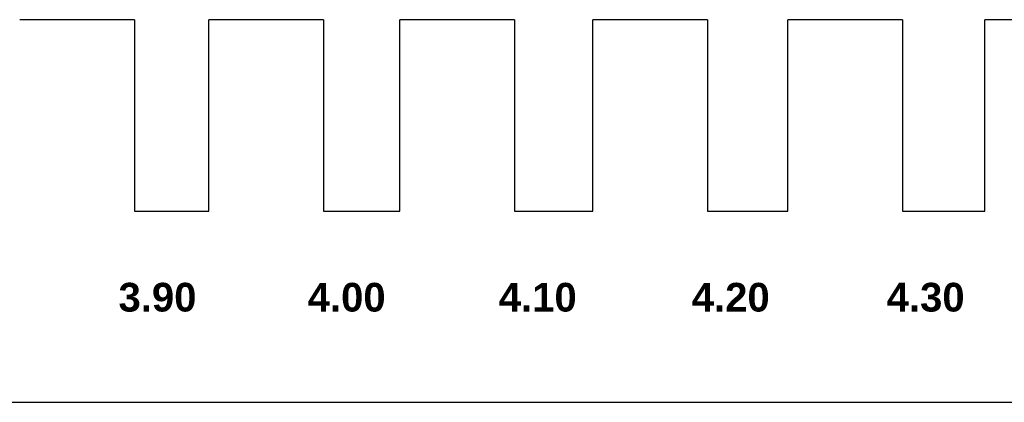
# Model space of a CAD drawing. Header units: millimetres. Extents: x -49 to 798, y -127 to 363.
# Tile 98 of 170: x 74 to 126, y 18 to 38. Entities that reach past the tile are written whole.
import ezdxf

# ---------------------------------------------------------------- set-up
doc = ezdxf.new("R2010")
doc.units = ezdxf.units.MM
doc.header["$MEASUREMENT"] = 0
doc.layers.add('corte', color=1, linetype='Continuous', true_color=0xff0000)
doc.layers.add('grabado', color=3, linetype='Continuous', true_color=0x00ff00)

msp = doc.modelspace()

# ---------------------------------------------------------------- linework, layer by layer
at = {"layer": 'corte'}
for points in [[(-39.226, 38.372), (-49.226, 38.372), (-49.226, 18.372), (177.074, 18.372), (177.074, 38.372), (167.074, 38.372)], [(80.374, 38.372), (74.374, 38.372)], [(80.374, 38.372), (80.374, 28.372), (84.274, 28.372), (84.274, 38.372)], [(90.274, 38.372), (84.274, 38.372)], [(90.274, 38.372), (90.274, 28.372), (94.274, 28.372), (94.274, 38.372)], [(100.274, 38.372), (94.274, 38.372)], [(100.274, 38.372), (100.274, 28.372), (104.374, 28.372), (104.374, 38.372)], [(110.374, 38.372), (104.374, 38.372)], [(110.374, 38.372), (110.374, 28.372), (114.574, 28.372), (114.574, 38.372)], [(120.574, 38.372), (114.574, 38.372)], [(120.574, 38.372), (120.574, 28.372), (124.874, 28.372), (124.874, 38.372)], [(130.874, 38.372), (124.874, 38.372)]]:
    msp.add_lwpolyline(points, dxfattribs=at)

# ---------------------------------------------------------------- texts
at = {"layer": 'grabado', "char_height": 1.5, "attachment_point": 8, "line_spacing_factor": 0.963855}
for s, insert, width in [('\\fArial|b1;3.90', (81.585, 23.093), 5.37963), ('\\fArial|b1;4.00', (91.485, 23.093), 5.42593), ('\\fArial|b1;4.10', (101.485, 23.093), 5.42593), ('\\fArial|b1;4.20', (111.585, 23.093), 5.42593), ('\\fArial|b1;4.30', (121.785, 23.093), 5.42593)]:
    msp.add_mtext(s, dxfattribs=dict(at, insert=insert, width=width))

doc.saveas('drawing.dxf')
